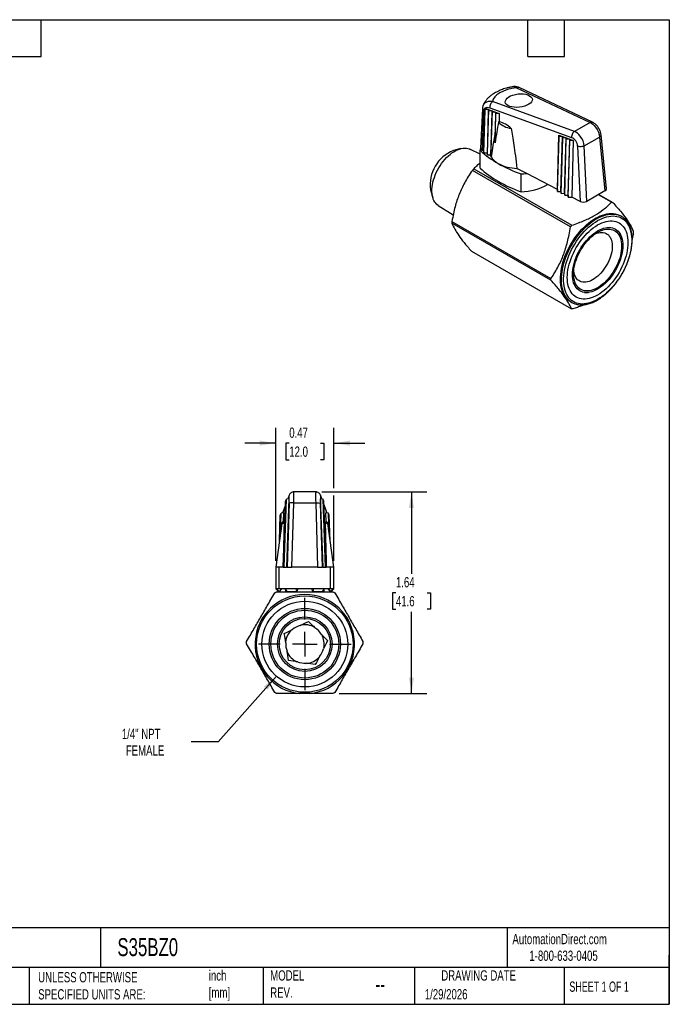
# Model space of a CAD drawing. Header units: inches. Extents: x 0.2 to 10.8, y 0.2 to 8.2.
# Tile 3 of 3: x 5.5 to 10.8, y 0.2 to 8.2. Entities that reach past the tile are written whole.
import ezdxf

# ---------------------------------------------------------------- set-up
doc = ezdxf.new("R2010")
doc.units = ezdxf.units.IN
doc.header["$MEASUREMENT"] = 0
doc.linetypes.add('SLD-Center', pattern=[0.75, 0.6, -0.05, 0.05, -0.05])
doc.linetypes.add('SLD-Solid', pattern=[0])
doc.layers.add('CENTER', color=40, linetype='SLD-Center')
doc.layers.add('DIMENSIONS', color=140, linetype='SLD-Solid', lineweight=25)
doc.layers.add('TEXT', color=140, linetype='SLD-Solid', lineweight=25)
doc.styles.add('SLDTEXTSTYLE0', font='TXT', dxfattribs={"width": 0.7})
doc.styles.add('SLDTEXTSTYLE1', font='TXT', dxfattribs={"width": 0.65})
doc.dimstyles.new('SLDDIMSTYLE1', dxfattribs={"dimtxt": 0.084961, "dimasz": 0.13, "dimexe": 0, "dimexo": 0.0625, "dimgap": 0.02124, "dimtad": 0, "dimtih": 1, "dimtoh": 1, "dimrnd": 1e-09, "dimzin": 12, "dimdsep": 46, "dimtxsty": 'SLDTEXTSTYLE0', "dimsah": 1, "dimcen": 0.09, "dimadec": 0, "dimazin": 3, "dimtfac": 1, "dimtofl": 0, "dimtmove": 0, "dimatfit": 3, "dimfxl": 0, "dimfrac": 2, "dimtolj": 1, "dimtzin": 12, "dimarcsym": 0})
doc.dimstyles.new('SLDDIMSTYLE3', dxfattribs={"dimtxt": 0.084961, "dimasz": 0.13, "dimexe": 0, "dimexo": 0.0625, "dimgap": 0.02124, "dimtad": 0, "dimtih": 1, "dimtoh": 1, "dimrnd": 1e-09, "dimdsep": 46, "dimtxsty": 'SLDTEXTSTYLE0', "dimsah": 1, "dimcen": 0.09, "dimadec": 0, "dimazin": 2, "dimtfac": 1, "dimtmove": 0, "dimatfit": 0, "dimfxl": 0, "dimfrac": 2, "dimtolj": 1, "dimtzin": 12, "dimarcsym": 0})
doc.dimstyles.new('SLDDIMSTYLE4', dxfattribs={"dimtxt": 0.084961, "dimasz": 0.13, "dimexe": 0, "dimexo": 0.0625, "dimgap": 0.02124, "dimtad": 0, "dimtih": 1, "dimtoh": 1, "dimrnd": 1e-09, "dimzin": 12, "dimdsep": 46, "dimtxsty": 'SLDTEXTSTYLE0', "dimsah": 1, "dimcen": 0, "dimadec": 0, "dimazin": 3, "dimtfac": 1, "dimtofl": 0, "dimtmove": 0, "dimatfit": 3, "dimfxl": 0, "dimfrac": 2, "dimtolj": 1, "dimtzin": 12, "dimarcsym": 0})

# ---------------------------------------------------------------- blocks, each defined once
blk = doc.blocks.new('_D_4')
at = {"layer": 'DIMENSIONS'}
for p, q in [((7.5591, 2.9158), (7.0859, 2.3814)), ((7.0859, 2.3814), (6.8671, 2.3814))]:
    blk.add_line(p, q, dxfattribs=at)
blk.add_solid([(7.5591, 2.9158), (7.4579, 2.8318), (7.4879, 2.8052)], dxfattribs=at)
at = {"layer": 'DIMENSIONS', "char_height": 0.08333, "attachment_point": 1, "style": 'SLDTEXTSTYLE0'}
for s, insert in [('1/4" NPT', (6.3042, 2.4888)), ('FEMALE', (6.3365, 2.3538))]:
    blk.add_mtext(s, dxfattribs=dict(at, insert=insert))
blk = doc.blocks.new('_D_5')
at = {"layer": 'DIMENSIONS'}
for p, q in [((7.9294, 4.4134), (8.7812, 4.4134)), ((8.6562, 4.4134), (8.6562, 3.7483)), ((8.53, 3.5943), (8.5015, 3.5943)), ((8.5015, 3.5943), (8.5015, 3.4592)), ((8.7825, 3.5943), (8.811, 3.5943)), ((8.811, 3.5943), (8.811, 3.4592)), ((8.5015, 3.4592), (8.53, 3.4592)), ((8.6562, 2.7751), (8.6562, 3.4402)), ((8.811, 3.4592), (8.7825, 3.4592)), ((8.0688, 2.7751), (8.7812, 2.7751))]:
    blk.add_line(p, q, dxfattribs=at)
for points in [[(8.6562, 4.4134), (8.6362, 4.2834), (8.6762, 4.2834)], [(8.6562, 2.7751), (8.6762, 2.9051), (8.6362, 2.9051)]]:
    blk.add_solid(points, dxfattribs=at)
at = {"layer": 'DIMENSIONS', "char_height": 0.08333, "attachment_point": 1, "style": 'SLDTEXTSTYLE0'}
for s, insert in [('1.64', (8.53, 3.7207)), ('41.6', (8.53, 3.5667))]:
    blk.add_mtext(s, dxfattribs=dict(at, insert=insert))
blk = doc.blocks.new('_D_6')
at = {"layer": 'DIMENSIONS'}
for p, q in [((7.5538, 3.8527), (7.5538, 4.9347)), ((8.0263, 4.4434), (8.0263, 4.9347)), ((7.5538, 4.8097), (7.3038, 4.8097)), ((7.6638, 4.8097), (7.6353, 4.8097)), ((7.6353, 4.8097), (7.6353, 4.6747)), ((7.9163, 4.8097), (7.9448, 4.8097)), ((7.9448, 4.8097), (7.9448, 4.6747)), ((8.0263, 4.8097), (8.2763, 4.8097)), ((7.6353, 4.6747), (7.6638, 4.6747)), ((7.9448, 4.6747), (7.9163, 4.6747)), ((8.0263, 3.8527), (8.0263, 4.3834))]:
    blk.add_line(p, q, dxfattribs=at)
for points in [[(7.5538, 4.8097), (7.4238, 4.8297), (7.4238, 4.7897)], [(8.0263, 4.8097), (8.1563, 4.7897), (8.1563, 4.8297)]]:
    blk.add_solid(points, dxfattribs=at)
at = {"layer": 'DIMENSIONS', "char_height": 0.08333, "attachment_point": 1, "style": 'SLDTEXTSTYLE0'}
for s, insert in [('0.47', (7.6638, 4.9362)), ('12.0', (7.6638, 4.7821))]:
    blk.add_mtext(s, dxfattribs=dict(at, insert=insert))
blk = doc.blocks.new('SW_CENTERMARKSYMBOL_0')
at = {"layer": 'CENTER', "color": 0}
for p, q in [((0, 0.2), (0, 0.3756)), ((0, 0), (0, 0.1)), ((-0.2, 0), (-0.3756, 0)), ((0, 0), (-0.1, 0)), ((0, 0), (0, -0.1)), ((0, 0), (0.1, 0)), ((0.2, 0), (0.3756, 0)), ((0, -0.2), (0, -0.3756))]:
    blk.add_line(p, q, dxfattribs=at)

msp = doc.modelspace()

# ---------------------------------------------------------------- linework, layer by layer
for p, q in [((9.5097, 7.6965), (10.1063, 7.4153)), ((10.1269, 7.4169), (9.5304, 7.698)), ((9.232, 7.5261), (9.2173, 7.2066)), ((9.238, 7.5521), (9.237, 7.5499)), ((9.2422, 7.1838), (9.2519, 7.529)), ((9.2534, 7.5184), (9.252, 7.5316)), ((9.2813, 7.5209), (9.2534, 7.5184)), ((9.2538, 7.531), (9.2813, 7.5209)), ((9.2813, 7.5209), (9.2714, 7.1685)), ((9.2813, 7.5209), (9.3106, 7.5103)), ((9.2827, 7.5077), (9.2813, 7.5209)), ((9.2927, 7.5344), (9.9568, 7.2923)), ((9.9794, 7.3421), (9.3152, 7.5842)), ((9.2436, 7.1683), (9.2534, 7.5184)), ((9.2727, 7.153), (9.2827, 7.5077)), ((9.3106, 7.5103), (9.2827, 7.5077)), ((9.3106, 7.5103), (9.3016, 7.1898)), ((9.3019, 7.1377), (9.312, 7.4971)), ((9.3106, 7.5103), (9.3399, 7.4996)), ((9.312, 7.4971), (9.3106, 7.5103)), ((9.3399, 7.4996), (9.312, 7.4971)), ((9.3347, 7.2504), (9.3413, 7.4864)), ((9.3399, 7.4996), (9.3353, 7.3368)), ((9.3399, 7.4996), (9.3692, 7.4889)), ((9.3413, 7.4864), (9.3399, 7.4996)), ((9.3692, 7.4889), (9.3413, 7.4864)), ((9.3692, 7.4889), (9.3673, 7.4206)), ((10.1063, 7.4153), (9.9794, 7.3421)), ((9.8409, 6.8703), (9.8534, 7.3124)), ((9.8422, 6.8542), (9.8548, 7.2992)), ((9.8534, 7.3124), (9.8826, 7.3018)), ((9.8548, 7.2992), (9.8534, 7.3124)), ((9.8826, 7.3018), (9.8548, 7.2992)), ((9.87, 6.855), (9.8826, 7.3018)), ((9.8714, 6.8389), (9.8841, 7.2886)), ((9.8826, 7.3018), (9.9119, 7.2911)), ((9.8841, 7.2886), (9.8826, 7.3018)), ((9.9119, 7.2911), (9.8841, 7.2886)), ((9.8992, 6.8397), (9.9119, 7.2911)), ((9.9119, 7.2911), (9.9412, 7.2804)), ((9.9134, 7.2779), (9.9119, 7.2911)), ((9.9412, 7.2804), (9.9134, 7.2779)), ((9.9284, 6.8245), (9.9412, 7.2804)), ((9.9412, 7.2804), (9.9705, 7.2697)), ((9.9427, 7.2672), (9.9412, 7.2804)), ((10.0594, 7.2245), (10.1843, 7.2966)), ((10.1843, 7.2966), (10.2278, 6.8592)), ((10.2393, 6.8765), (10.1958, 7.3137)), ((9.0572, 7.2026), (8.9967, 7.1869)), ((9.9005, 6.8237), (9.9134, 7.2779)), ((9.9297, 6.8084), (9.9427, 7.2672)), ((9.9705, 7.2697), (9.9427, 7.2672)), ((9.9705, 7.2697), (9.9575, 6.8092)), ((10.0052, 7.222), (10.0261, 6.7733)), ((10.0803, 6.774), (10.0594, 7.2245)), ((9.2133, 7.1561), (9.1367, 7.1965)), ((9.2133, 7.0441), (9.2133, 7.1888)), ((9.2422, 7.1838), (9.2302, 7.1901)), ((9.2422, 7.1838), (9.2436, 7.1683)), ((9.2436, 7.1683), (9.2714, 7.1685)), ((9.2714, 7.1685), (9.2727, 7.153)), ((9.2727, 7.153), (9.2955, 7.1532)), ((9.3016, 7.1898), (9.2955, 7.1532)), ((9.3018, 7.1391), (9.3019, 7.1377)), ((9.3019, 7.1377), (9.3025, 7.1377)), ((9.5926, 7.0003), (9.5128, 7.0421)), ((9.9467, 6.5664), (9.1511, 7.0257)), ((9.1617, 7.0388), (9.9572, 6.5796)), ((9.5461, 6.852), (9.5461, 6.9967)), ((9.8409, 6.8703), (9.5926, 7.0003)), ((9.3606, 6.9371), (9.376, 6.9283)), ((8.812, 6.8669), (8.8286, 6.8066)), ((9.8409, 6.8703), (9.8422, 6.8542)), ((9.8422, 6.8542), (9.87, 6.855)), ((9.87, 6.855), (9.8714, 6.8389)), ((9.8714, 6.8389), (9.8992, 6.8397)), ((9.8992, 6.8397), (9.9005, 6.8237)), ((9.9005, 6.8237), (9.9284, 6.8245)), ((9.9284, 6.8245), (9.9297, 6.8084)), ((9.9297, 6.8084), (9.9575, 6.8092)), ((10.0261, 6.7733), (9.9575, 6.8092)), ((10.2278, 6.8592), (10.0803, 6.774)), ((10.2807, 6.7663), (10.1738, 6.828)), ((10.1783, 6.8305), (10.2913, 6.7653)), ((8.8736, 6.7409), (8.9951, 6.6644)), ((10.3614, 6.6517), (10.3531, 6.6565)), ((9.7892, 6.1331), (8.9852, 6.5972)), ((8.9853, 6.6112), (9.789, 6.1472)), ((10.3591, 6.4921), (10.3469, 6.5219)), ((9.1428, 6.3695), (9.955, 5.9006)), ((10.0631, 6.0302), (10.095, 6.0345)), ((9.9495, 5.9576), (9.9579, 5.9527)), ((7.8794, 4.4134), (7.7007, 4.4134)), ((7.6156, 3.8027), (7.6343, 4.3379)), ((7.6175, 3.8027), (7.6364, 4.3434)), ((7.6194, 3.8027), (7.6385, 4.349)), ((7.6214, 3.8027), (7.6406, 4.3545)), ((7.6362, 4.3381), (7.6343, 4.3379)), ((7.6383, 4.3436), (7.6364, 4.3434)), ((7.6404, 4.3492), (7.6385, 4.349)), ((7.6613, 4.3566), (7.6406, 4.3545)), ((7.6613, 4.3566), (7.642, 3.8027)), ((7.6624, 4.3215), (7.6465, 3.8027)), ((7.6635, 4.3875), (7.6514, 4.3556)), ((7.6538, 4.3558), (7.661, 4.3749)), ((7.6639, 4.3876), (7.661, 4.3749)), ((7.6857, 3.8027), (7.7017, 4.3236)), ((7.7017, 4.3236), (7.8784, 4.3236)), ((7.8784, 4.3236), (7.8944, 3.8027)), ((7.9162, 4.3875), (7.9191, 4.3749)), ((7.9288, 4.3556), (7.9166, 4.3875)), ((7.9336, 3.8027), (7.9177, 4.3215)), ((7.9381, 3.8027), (7.9188, 4.3566)), ((7.9395, 4.3545), (7.9188, 4.3566)), ((7.9191, 4.3749), (7.9263, 4.3558)), ((7.9587, 3.8027), (7.9395, 4.3545)), ((7.9416, 4.349), (7.9397, 4.3492)), ((7.9607, 3.8027), (7.9416, 4.349)), ((7.9437, 4.3434), (7.9418, 4.3436)), ((7.9626, 3.8027), (7.9437, 4.3434)), ((7.9458, 4.3379), (7.9439, 4.3381)), ((7.9645, 3.8027), (7.9458, 4.3379)), ((7.5914, 4.0697), (7.5973, 4.2411)), ((7.618, 4.2431), (7.5973, 4.2411)), ((7.6132, 4.2496), (7.633, 4.3014)), ((7.6161, 4.2621), (7.6132, 4.2496)), ((7.618, 4.2431), (7.6155, 4.1708)), ((7.6332, 4.3081), (7.6157, 4.2622)), ((7.9644, 4.2622), (7.9469, 4.3081)), ((7.9471, 4.3014), (7.9669, 4.2496)), ((7.9646, 4.1708), (7.9621, 4.2431)), ((7.9828, 4.2411), (7.9621, 4.2431)), ((7.9669, 4.2496), (7.964, 4.2621)), ((7.9888, 4.0697), (7.9828, 4.2411)), ((7.5837, 4.0153), (7.591, 4.2245)), ((7.5863, 4.0334), (7.5931, 4.23)), ((7.5888, 4.0515), (7.5952, 4.2355)), ((7.5929, 4.2247), (7.591, 4.2245)), ((7.595, 4.2302), (7.5931, 4.23)), ((7.5971, 4.2357), (7.5952, 4.2355)), ((7.9849, 4.2355), (7.983, 4.2357)), ((7.9913, 4.0515), (7.9849, 4.2355)), ((7.987, 4.23), (7.9851, 4.2302)), ((7.9938, 4.0334), (7.987, 4.23)), ((7.9891, 4.2245), (7.9872, 4.2247)), ((7.9964, 4.0153), (7.9891, 4.2245)), ((7.6036, 4.157), (7.5538, 3.8027)), ((7.6214, 4.157), (7.6036, 4.157)), ((7.9765, 4.157), (7.9587, 4.157)), ((8.0263, 3.8027), (7.9765, 4.157)), ((7.5538, 3.8027), (7.5538, 3.6255)), ((7.5807, 3.8027), (7.5538, 3.8027)), ((7.5807, 3.6255), (7.5807, 3.8027)), ((7.6156, 3.8027), (7.5807, 3.8027)), ((7.6156, 3.8027), (7.6175, 3.8027)), ((7.6175, 3.8027), (7.6194, 3.8027)), ((7.6194, 3.8027), (7.6214, 3.8027)), ((7.6214, 3.8027), (7.642, 3.8027)), ((7.6465, 3.8027), (7.642, 3.8027)), ((7.6465, 3.8027), (7.6857, 3.8027)), ((7.8944, 3.8027), (7.6857, 3.8027)), ((7.8944, 3.8027), (7.9336, 3.8027)), ((7.9381, 3.8027), (7.9336, 3.8027)), ((7.9381, 3.8027), (7.9587, 3.8027)), ((7.9587, 3.8027), (7.9607, 3.8027)), ((7.9607, 3.8027), (7.9626, 3.8027)), ((7.9626, 3.8027), (7.9645, 3.8027)), ((7.9994, 3.8027), (7.9645, 3.8027)), ((7.9994, 3.6255), (7.9994, 3.8027)), ((8.0263, 3.8027), (7.9994, 3.8027)), ((8.0263, 3.6255), (8.0263, 3.8027)), ((7.5538, 3.6255), (7.5755, 3.6039)), ((7.5807, 3.6255), (7.5538, 3.6255)), ((7.5806, 3.6039), (7.5594, 3.6255)), ((7.5755, 3.6039), (7.5806, 3.6039)), ((7.6017, 3.6255), (7.5806, 3.6039)), ((7.9994, 3.6255), (7.5807, 3.6255)), ((7.6358, 3.6176), (7.6304, 3.6255)), ((7.6305, 3.6255), (7.6451, 3.6039)), ((7.6336, 3.6176), (7.6336, 3.6019)), ((7.6358, 3.6176), (7.6336, 3.6176)), ((7.6451, 3.6039), (7.7256, 3.6039)), ((7.7256, 3.6039), (7.7191, 3.6255)), ((7.7321, 3.6255), (7.7256, 3.6039)), ((7.8546, 3.6039), (7.8481, 3.6255)), ((7.8611, 3.6255), (7.8546, 3.6039)), ((7.8546, 3.6039), (7.935, 3.6039)), ((7.935, 3.6039), (7.9497, 3.6255)), ((7.9465, 3.6176), (7.9443, 3.6176)), ((7.9465, 3.6019), (7.9465, 3.6176)), ((7.9995, 3.6039), (7.9784, 3.6255)), ((7.9784, 3.6255), (7.9995, 3.6039)), ((8.0263, 3.6255), (7.9994, 3.6255)), ((8.0207, 3.6255), (7.9995, 3.6039)), ((7.9995, 3.6039), (8.0046, 3.6039)), ((8.0046, 3.6039), (8.0263, 3.6255))]:
    msp.add_line(p, q)
at = {"flags": 128}
for points in [[(9.3353, 7.3368), (9.3266, 7.2842), (9.3176, 7.2293), (9.3102, 7.1843), (9.3025, 7.1377)], [(8.8736, 6.7409), (8.8725, 6.7416), (8.8626, 6.7491), (8.8536, 6.758), (8.8457, 6.7684), (8.8388, 6.7801), (8.8331, 6.793), (8.8285, 6.807), (8.8251, 6.8222), (8.823, 6.8383), (8.822, 6.8552), (8.8223, 6.873), (8.8239, 6.8913), (8.8267, 6.9101), (8.8306, 6.9293), (8.8358, 6.9488), (8.8421, 6.9684), (8.8495, 6.988), (8.858, 7.0074), (8.8674, 7.0266), (8.8778, 7.0453), (8.8891, 7.0636), (8.9012, 7.0812), (8.9139, 7.098), (8.9273, 7.114), (8.9413, 7.129), (8.9556, 7.1429), (8.9704, 7.1557), (8.9853, 7.1672), (9.0005, 7.1773), (9.0156, 7.1861), (9.0308, 7.1934), (9.0458, 7.1992), (9.0605, 7.2035), (9.0749, 7.2061), (9.0888, 7.2072), (9.1022, 7.2067), (9.115, 7.2046), (9.127, 7.2009), (9.1367, 7.1965)], [(9.3018, 7.1382), (9.2982, 7.1459), (9.2955, 7.1532)], [(9.9495, 5.9576), (9.9414, 5.9626), (9.9291, 5.972), (9.9178, 5.9829), (9.9074, 5.9952), (9.8982, 6.0088), (9.89, 6.0238), (9.883, 6.04), (9.8772, 6.0573), (9.8725, 6.0758), (9.8691, 6.0952), (9.8669, 6.1156), (9.866, 6.1368), (9.8663, 6.1588), (9.8679, 6.1814), (9.8706, 6.2046), (9.8747, 6.2282), (9.8799, 6.2522), (9.8863, 6.2763), (9.8939, 6.3007), (9.9026, 6.325), (9.9124, 6.3493), (9.9232, 6.3734), (9.9351, 6.3972), (9.9478, 6.4206), (9.9615, 6.4436), (9.976, 6.4659), (9.9913, 6.4875), (10.0072, 6.5083), (10.0238, 6.5283), (10.041, 6.5473), (10.0586, 6.5652), (10.0767, 6.582), (10.095, 6.5976), (10.1137, 6.612), (10.1324, 6.625), (10.1513, 6.6366), (10.1702, 6.6467), (10.1889, 6.6554), (10.2076, 6.6626), (10.2259, 6.6682), (10.244, 6.6722), (10.2616, 6.6746), (10.2788, 6.6754), (10.2953, 6.6747), (10.3113, 6.6723), (10.3266, 6.6683), (10.3411, 6.6627), (10.3531, 6.6565)], [(9.9378, 5.967), (9.9374, 5.9672), (9.9261, 5.9781), (9.9158, 5.9904), (9.9065, 6.004), (9.8984, 6.019), (9.8914, 6.0351), (9.8855, 6.0525), (9.8809, 6.0709), (9.8775, 6.0904), (9.8753, 6.1108), (9.8743, 6.132), (9.8746, 6.154), (9.8762, 6.1766), (9.879, 6.1998), (9.883, 6.2234), (9.8883, 6.2473), (9.8947, 6.2715), (9.9022, 6.2959), (9.911, 6.3202), (9.9207, 6.3445), (9.9316, 6.3686), (9.9434, 6.3924), (9.9562, 6.4158), (9.9699, 6.4387), (9.9844, 6.4611), (9.9996, 6.4827), (10.0156, 6.5035), (10.0322, 6.5235), (10.0493, 6.5425), (10.067, 6.5604), (10.085, 6.5772), (10.1034, 6.5928), (10.122, 6.6071), (10.1408, 6.6201), (10.1596, 6.6317), (10.1785, 6.6419), (10.1973, 6.6506), (10.2159, 6.6577), (10.2343, 6.6634), (10.2523, 6.6674), (10.2699, 6.6698), (10.2871, 6.6706), (10.3037, 6.6698), (10.3197, 6.6674), (10.3349, 6.6634), (10.3399, 6.6617)], [(10.168, 5.9775), (10.1495, 5.9676), (10.1311, 5.9591), (10.1128, 5.9521), (10.0948, 5.9467), (10.0771, 5.9428), (10.0599, 5.9405), (10.0431, 5.9398), (10.0268, 5.9407), (10.0112, 5.9432), (9.9963, 5.9473), (9.9822, 5.9529), (9.9689, 5.9601), (9.9565, 5.9688), (9.945, 5.9789), (9.9345, 5.9905), (9.9251, 6.0035), (9.9167, 6.0177), (9.9095, 6.0332), (9.9034, 6.0499), (9.8985, 6.0677), (9.8949, 6.0865), (9.8924, 6.1063), (9.8912, 6.1269), (9.8912, 6.1483), (9.8924, 6.1703), (9.8949, 6.1929), (9.8985, 6.216), (9.9034, 6.2395), (9.9095, 6.2631), (9.9167, 6.287), (9.9251, 6.3109), (9.9345, 6.3347), (9.945, 6.3584), (9.9565, 6.3818), (9.9689, 6.4048), (9.9822, 6.4274), (9.9963, 6.4493), (10.0112, 6.4706), (10.0268, 6.4911), (10.0431, 6.5108), (10.0599, 6.5295), (10.0771, 6.5471), (10.0948, 6.5637), (10.1128, 6.579), (10.1311, 6.5931), (10.1495, 6.6059), (10.168, 6.6173), (10.1865, 6.6272), (10.2049, 6.6357), (10.2232, 6.6427), (10.2412, 6.6482), (10.2589, 6.652), (10.2761, 6.6543), (10.2929, 6.655), (10.3092, 6.6541), (10.3248, 6.6516), (10.3397, 6.6475), (10.3538, 6.6419), (10.3671, 6.6347), (10.3795, 6.626), (10.391, 6.6159), (10.4015, 6.6043), (10.4109, 6.5914), (10.4193, 6.5771), (10.4265, 6.5616), (10.4326, 6.5449), (10.4375, 6.5271), (10.4411, 6.5083), (10.4436, 6.4885), (10.4448, 6.4679), (10.4448, 6.4465), (10.4436, 6.4245), (10.4411, 6.4019), (10.4375, 6.3788), (10.4326, 6.3554), (10.4265, 6.3317), (10.4193, 6.3078), (10.4109, 6.2839), (10.4015, 6.2601), (10.391, 6.2364), (10.3795, 6.213), (10.3671, 6.19), (10.3538, 6.1674), (10.3397, 6.1455), (10.3248, 6.1242), (10.3092, 6.1037), (10.2929, 6.084), (10.2761, 6.0654), (10.2589, 6.0477), (10.2412, 6.0312), (10.2232, 6.0158), (10.2049, 6.0017), (10.1865, 5.9889), (10.168, 5.9775)], [(10.168, 6.0129), (10.1504, 6.0035), (10.1329, 5.9956), (10.1156, 5.9892), (10.0986, 5.9844), (10.0819, 5.9811), (10.0657, 5.9795), (10.0499, 5.9795), (10.0348, 5.9812), (10.0204, 5.9844), (10.0067, 5.9893), (9.9938, 5.9957), (9.9818, 6.0036), (9.9708, 6.0131), (9.9607, 6.0239), (9.9518, 6.0362), (9.9439, 6.0498), (9.9372, 6.0647), (9.9316, 6.0808), (9.9273, 6.098), (9.9241, 6.1161), (9.9223, 6.1352), (9.9216, 6.1552), (9.9223, 6.1758), (9.9241, 6.1971), (9.9273, 6.2189), (9.9316, 6.2411), (9.9372, 6.2636), (9.9439, 6.2862), (9.9518, 6.3089), (9.9607, 6.3316), (9.9708, 6.354), (9.9818, 6.3762), (9.9938, 6.398), (10.0067, 6.4193), (10.0204, 6.4399), (10.0348, 6.4599), (10.0499, 6.4789), (10.0657, 6.4971), (10.0819, 6.5143), (10.0986, 6.5303), (10.1156, 6.5452), (10.1329, 6.5588), (10.1504, 6.571), (10.168, 6.5819), (10.1856, 6.5913), (10.2031, 6.5993), (10.2204, 6.6056), (10.2374, 6.6105), (10.2541, 6.6137), (10.2703, 6.6153), (10.2861, 6.6153), (10.3012, 6.6136), (10.3156, 6.6104), (10.3293, 6.6056), (10.3422, 6.5992), (10.3542, 6.5912), (10.3652, 6.5818), (10.3753, 6.5709), (10.3842, 6.5586), (10.3921, 6.545), (10.3988, 6.5301), (10.4044, 6.514), (10.4087, 6.4969), (10.4119, 6.4787), (10.4137, 6.4596), (10.4144, 6.4396), (10.4137, 6.419), (10.4119, 6.3977), (10.4087, 6.3759), (10.4044, 6.3537), (10.3988, 6.3312), (10.3921, 6.3086), (10.3842, 6.2859), (10.3753, 6.2632), (10.3652, 6.2408), (10.3542, 6.2186), (10.3422, 6.1968), (10.3293, 6.1755), (10.3156, 6.1549), (10.3012, 6.135), (10.2861, 6.1159), (10.2703, 6.0977), (10.2541, 6.0805), (10.2374, 6.0645), (10.2204, 6.0496), (10.2031, 6.036), (10.1856, 6.0238), (10.168, 6.0129)], [(9.9659, 6.2179), (9.9691, 6.2379), (9.9735, 6.2583), (9.979, 6.2789), (9.9858, 6.2997), (9.9936, 6.3204), (10.0026, 6.341), (10.0125, 6.3613), (10.0234, 6.3812), (10.0353, 6.4006), (10.0479, 6.4193), (10.0612, 6.4374), (10.0753, 6.4545), (10.0899, 6.4707), (10.1049, 6.4858), (10.1204, 6.4997), (10.1362, 6.5124), (10.1521, 6.5238), (10.1682, 6.5338), (10.1842, 6.5423), (10.2002, 6.5493), (10.2159, 6.5548), (10.2314, 6.5587), (10.2465, 6.5609), (10.2611, 6.5616), (10.2751, 6.5606), (10.2884, 6.558), (10.301, 6.5537), (10.3128, 6.5479), (10.3237, 6.5406), (10.3336, 6.5317), (10.3426, 6.5215), (10.3504, 6.5098), (10.3571, 6.4968), (10.3627, 6.4826), (10.367, 6.4672), (10.3701, 6.4509), (10.372, 6.4335), (10.3726, 6.4153), (10.372, 6.3964), (10.3701, 6.3769), (10.3669, 6.3569), (10.3625, 6.3365), (10.357, 6.3159), (10.3502, 6.2952), (10.3424, 6.2744), (10.3334, 6.2539), (10.3235, 6.2336), (10.3126, 6.2136), (10.3008, 6.1942), (10.2881, 6.1755), (10.2748, 6.1575), (10.2607, 6.1403), (10.2461, 6.1241), (10.2311, 6.109), (10.2156, 6.0951), (10.1998, 6.0824), (10.1839, 6.071), (10.1678, 6.061), (10.1518, 6.0525), (10.1358, 6.0455), (10.1201, 6.04), (10.1046, 6.0362), (10.0895, 6.0339), (10.0749, 6.0333), (10.0609, 6.0342), (10.0476, 6.0369), (10.035, 6.0411), (10.0232, 6.0469), (10.0123, 6.0542), (10.0024, 6.0631), (9.9934, 6.0734), (9.9856, 6.085), (9.9789, 6.098), (9.9733, 6.1122), (9.969, 6.1276), (9.9659, 6.144), (9.964, 6.1613), (9.9634, 6.1795), (9.964, 6.1984), (9.9659, 6.2179)], [(9.9756, 6.2217), (9.9786, 6.2413), (9.983, 6.2612), (9.9885, 6.2813), (9.9952, 6.3016), (10.003, 6.3218), (10.0118, 6.3419), (10.0217, 6.3617), (10.0326, 6.381), (10.0443, 6.3998), (10.0568, 6.418), (10.07, 6.4354), (10.0839, 6.4519), (10.0983, 6.4673), (10.1132, 6.4817), (10.1284, 6.4949), (10.1439, 6.5068), (10.1595, 6.5173), (10.1752, 6.5265), (10.1909, 6.5341), (10.2064, 6.5402), (10.2216, 6.5447), (10.2365, 6.5476), (10.251, 6.5489), (10.2649, 6.5486), (10.2782, 6.5466), (10.2908, 6.543), (10.3026, 6.5379), (10.3135, 6.5311), (10.3234, 6.5229), (10.3324, 6.5132), (10.3403, 6.5021), (10.347, 6.4896), (10.3526, 6.4759), (10.3571, 6.4611), (10.3602, 6.4452), (10.3622, 6.4283), (10.3629, 6.4106), (10.3623, 6.3922), (10.3604, 6.3731), (10.3574, 6.3536), (10.353, 6.3336), (10.3475, 6.3135), (10.3408, 6.2932), (10.333, 6.273), (10.3242, 6.2529), (10.3143, 6.2332), (10.3034, 6.2138), (10.2917, 6.195), (10.2792, 6.1768), (10.266, 6.1594), (10.2521, 6.143), (10.2377, 6.1275), (10.2228, 6.1131), (10.2076, 6.0999), (10.1921, 6.088), (10.1765, 6.0775), (10.1608, 6.0684), (10.1451, 6.0607), (10.1296, 6.0546), (10.1144, 6.0501), (10.0995, 6.0472), (10.085, 6.0459), (10.0711, 6.0462), (10.0578, 6.0482), (10.0452, 6.0518), (10.0335, 6.057), (10.0225, 6.0637), (10.0126, 6.0719), (10.0036, 6.0816), (9.9957, 6.0928), (9.989, 6.1052), (9.9834, 6.1189), (9.9789, 6.1337), (9.9758, 6.1496), (9.9738, 6.1665), (9.9731, 6.1842), (9.9737, 6.2027), (9.9756, 6.2217)], [(10.148, 6.5097), (10.1617, 6.5151), (10.1753, 6.519), (10.1886, 6.5212), (10.2014, 6.5219), (10.2137, 6.5209), (10.2252, 6.5183), (10.236, 6.5141), (10.246, 6.5084), (10.255, 6.5011), (10.263, 6.4923), (10.2699, 6.4822), (10.2758, 6.4707), (10.2804, 6.4581), (10.2838, 6.4443), (10.286, 6.4295), (10.287, 6.4138), (10.2866, 6.3973), (10.285, 6.3803), (10.2822, 6.3627), (10.2781, 6.3448), (10.2729, 6.3267), (10.2665, 6.3085), (10.259, 6.2904), (10.2504, 6.2725), (10.2409, 6.2551), (10.2305, 6.2381), (10.2193, 6.2218), (10.2074, 6.2063), (10.1948, 6.1916), (10.1818, 6.1781), (10.1683, 6.1656), (10.1545, 6.1544), (10.1405, 6.1445), (10.1264, 6.136), (10.1124, 6.129), (10.0984, 6.1236), (10.0848, 6.1197), (10.0715, 6.1174), (10.0587, 6.1167), (10.0465, 6.1177), (10.0349, 6.1203), (10.0241, 6.1245), (10.0141, 6.1302), (10.0051, 6.1375), (9.9971, 6.1463), (9.9902, 6.1564), (9.9844, 6.1679), (9.9797, 6.1806), (9.9763, 6.1943), (9.9742, 6.2086)], [(7.6214, 4.157), (7.6207, 4.1627), (7.6199, 4.167), (7.6191, 4.1698), (7.6182, 4.1711), (7.618, 4.1712)], [(7.9587, 4.157), (7.9594, 4.1627), (7.9602, 4.167), (7.961, 4.1698), (7.9619, 4.1711), (7.9621, 4.1712)]]:
    msp.add_lwpolyline(points, dxfattribs=at)
for radius in [0.3917, 0.3484, 0.2894, 0.2756, 0.2219, 0.2083]:
    msp.add_circle((7.7901, 3.1767), radius)
for centre, radius, start, end in [((9.4954, 7.5547), 0.191, 226.06557, 260.74087), ((9.3302, 7.2397), 0.1847, 43.25581, 78.49192), ((9.322, 7.1777), 0.1093, 163.68563, 174.15253), ((9.1056, 6.9107), 0.2968, 111.52162, 188.48375), ((9.7666, 7.7957), 0.8212, 227.64459, 240.37989), ((9.4271, 7.2098), 0.1442, 209.97832, 242.59856), ((9.7666, 7.651), 0.8212, 227.64459, 240.37989), ((9.5186, 7.3758), 0.3337, 241.76091, 269.00117), ((9.9321, 8.0825), 1.1524, 240.27148, 250.42767), ((9.5282, 7.5318), 0.5354, 271.91837, 276.91434), ((9.9321, 7.9378), 1.1524, 240.27148, 250.42767), ((9.4827, 7.1133), 0.2136, 240.02188, 244.06347), ((9.5416, 7.2868), 0.4348, 270.59046, 300.40155), ((10.2937, 6.5344), 0.1355, 49.51264, 70.04899), ((10.0256, 6.0701), 0.1355, 229.56866, 249.93675), ((7.7901, 3.1767), 0.4035, 275.66158, 264.33842), ((7.7901, 3.1767), 0.1575, 131.81328, 173.58409), ((7.7901, 3.1767), 0.1555, 103.77264, 130.12644), ((7.7901, 3.1767), 0.1575, 59.7824, 101.49931), ((7.7901, 3.1767), 0.1555, 31.77264, 58.12644), ((7.7901, 3.1767), 0.1575, 347.75983, 29.41047), ((7.7901, 3.1767), 0.1555, 175.77264, 202.12644), ((7.7901, 3.1767), 0.1555, 319.77264, 346.12644), ((7.7901, 3.1767), 0.1575, 203.85188, 245.66454), ((7.7901, 3.1767), 0.1575, 275.74627, 317.31782), ((7.7901, 3.1767), 0.1555, 247.77264, 274.12644)]:
    msp.add_arc(centre, radius, start, end)
for centre, major_axis, ratio, start_param, end_param in [((9.5173, 7.5968), (0.202, 0.0217), 0.491858, 1.55561, 3.051304), ((9.9615, 7.2405), (-0.0302, 0.0508), 0.625621, 4.006187, 5.629343), ((10.1998, 6.8753), (0.0395, -0.0001), 0.575739, 5.502448, 6.342091), ((10.0524, 6.7902), (0.0394, -0.0001), 0.578827, 3.980509, 5.499809), ((7.6594, 4.3164), (0.0021, 0.0591), 0.048645, 4.80136, 6.424516), ((7.9207, 4.3164), (-0.0021, 0.0591), 0.048645, 6.141854, 7.76501)]:
    msp.add_ellipse(centre, major_axis=major_axis, ratio=ratio, start_param=start_param, end_param=end_param)
msp.add_ellipse((9.5277, 7.5925), major_axis=(0.1101, 0.0118), ratio=0.491858)
for points, knots in [([(9.4848, 7.706), (9.4831, 7.7058), (9.4721, 7.7044), (9.4526, 7.7003), (9.4274, 7.6942), (9.4049, 7.6874), (9.385, 7.6802), (9.3654, 7.6721), (9.347, 7.6631), (9.3302, 7.6537), (9.3168, 7.6451), (9.3065, 7.6378), (9.2984, 7.6314), (9.291, 7.6253), (9.2829, 7.6179), (9.2737, 7.6086), (9.266, 7.5996), (9.2599, 7.5917), (9.2558, 7.586), (9.2516, 7.5797), (9.247, 7.572), (9.242, 7.5626), (9.2392, 7.5556), (9.2377, 7.5522)], [0, 0, 0, 0, 0.015311, 0.099125, 0.17699, 0.248814, 0.314504, 0.373979, 0.451374, 0.514416, 0.566999, 0.6133, 0.64576, 0.675081, 0.712453, 0.761272, 0.815106, 0.843459, 0.86745, 0.888616, 0.918348, 0.959279, 1, 1, 1, 1]), ([(9.5302, 7.6981), (9.5264, 7.6997), (9.5187, 7.703), (9.507, 7.7057), (9.4955, 7.7071), (9.4884, 7.7064), (9.4848, 7.7061)], [0, 0, 0, 0, 0.240345, 0.487001, 0.740063, 1, 1, 1, 1]), ([(9.4848, 7.7059), (9.4852, 7.706), (9.4879, 7.7069), (9.4936, 7.7057), (9.5016, 7.7026), (9.507, 7.6985), (9.5097, 7.6965)], [0, 0, 0, 0, 0.055614, 0.377957, 0.693166, 1, 1, 1, 1]), ([(9.5303, 7.6978), (9.5273, 7.6988), (9.521, 7.7011), (9.5136, 7.698), (9.5097, 7.6965)], [0, 0, 0, 0, 0.476392, 1, 1, 1, 1]), ([(9.2322, 7.5261), (9.2322, 7.5258), (9.2318, 7.5235), (9.2337, 7.5193), (9.2378, 7.5138), (9.2426, 7.5108), (9.2449, 7.5093)], [0, 0, 0, 0, 0.055883, 0.370544, 0.685271, 1, 1, 1, 1]), ([(9.2369, 7.5505), (9.2356, 7.5466), (9.233, 7.5388), (9.2324, 7.5303), (9.232, 7.5261)], [0, 0, 0, 0, 0.508327, 1, 1, 1, 1]), ([(9.3152, 7.5842), (9.3103, 7.5849), (9.3004, 7.5864), (9.2862, 7.5861), (9.2725, 7.5836), (9.26, 7.5784), (9.2493, 7.5704), (9.2417, 7.5616), (9.239, 7.5546), (9.238, 7.5521)], [0, 0, 0, 0, 0.142734, 0.289363, 0.439311, 0.592913, 0.74988, 0.909606, 1, 1, 1, 1]), ([(9.2538, 7.5309), (9.2584, 7.5353), (9.2645, 7.5376), (9.2779, 7.5385), (9.2853, 7.5371), (9.2927, 7.5344)], [0, 0, 0, 0, 0.5, 0.5, 1, 1, 1, 1]), ([(9.3152, 7.5842), (9.3085, 7.5799), (9.3021, 7.5721), (9.2938, 7.5537), (9.2919, 7.5433), (9.2927, 7.5344)], [0, 0, 0, 0, 0.5, 0.5, 1, 1, 1, 1]), ([(9.3671, 7.4206), (9.366, 7.4204), (9.3651, 7.42), (9.3635, 7.4189), (9.3629, 7.4181), (9.3629, 7.4172)], [0, 0, 0, 0, 0.5, 0.5, 1, 1, 1, 1]), ([(9.4647, 7.3662), (9.4721, 7.3291), (9.4796, 7.2845), (9.4954, 7.1778), (9.5037, 7.1157), (9.5128, 7.0421)], [0, 0, 0, 0, 0.5, 0.5, 1, 1, 1, 1]), ([(10.1063, 7.4153), (10.1101, 7.4169), (10.1175, 7.4199), (10.1237, 7.4177), (10.1267, 7.4167)], [0, 0, 0, 0, 0.527887, 1, 1, 1, 1]), ([(10.1063, 7.4153), (10.1218, 7.4084), (10.16, 7.3757), (10.182, 7.3222), (10.1843, 7.2966)], [-0.535338, -0.535338, -0.535338, -0.535338, 0.1603, 1.087818, 1.087818, 1.087818, 1.087818]), ([(10.1957, 7.3136), (10.1951, 7.318), (10.194, 7.3261), (10.1904, 7.3389), (10.1864, 7.3497), (10.1824, 7.3583), (10.1793, 7.3642), (10.1764, 7.3692), (10.1731, 7.3746), (10.1687, 7.381), (10.1631, 7.3881), (10.1561, 7.3958), (10.1479, 7.4033), (10.138, 7.411), (10.1307, 7.4149), (10.1268, 7.4169)], [0, 0, 0, 0, 0.108709, 0.199339, 0.30272, 0.368478, 0.409066, 0.453032, 0.496172, 0.550391, 0.626517, 0.698784, 0.784729, 0.884955, 1, 1, 1, 1]), ([(9.9794, 7.3421), (9.9736, 7.3384), (9.9607, 7.3238), (9.9559, 7.3025), (9.9568, 7.2923)], [0, 0, 0, 0, 0.428571, 1, 1, 1, 1]), ([(10.0594, 7.2245), (10.0579, 7.2505), (10.0361, 7.3041), (9.9959, 7.3358), (9.9794, 7.3421)], [-1.087818, -1.087818, -1.087818, -1.087818, -0.1603, 0.535338, 0.535338, 0.535338, 0.535338]), ([(10.1843, 7.2966), (10.1873, 7.2989), (10.1934, 7.3036), (10.1966, 7.3099), (10.1955, 7.313), (10.1953, 7.3135)], [0, 0, 0, 0, 0.455128, 0.910256, 1, 1, 1, 1]), ([(9.2175, 7.2065), (9.2174, 7.2062), (9.2171, 7.2032), (9.2199, 7.1978), (9.2252, 7.1928), (9.2293, 7.1906), (9.2302, 7.1901)], [0, 0, 0, 0, 0.0615727, 0.4739732, 0.8846118, 1, 1, 1, 1]), ([(10.0594, 7.2245), (10.0523, 7.2207), (10.0425, 7.2182), (10.0226, 7.2173), (10.0126, 7.2188), (10.0052, 7.222)], [0, 0, 0, 0, 0.5, 0.5, 1, 1, 1, 1]), ([(9.2133, 7.0857), (9.2057, 7.0794), (9.1874, 7.0642), (9.1712, 7.0482), (9.1617, 7.0388)], [0, 0, 0, 0, 0.41197, 1, 1, 1, 1]), ([(9.1511, 7.0257), (9.1266, 6.9907), (9.1064, 6.9581), (9.0714, 6.8942), (9.0566, 6.8628), (9.0309, 6.7982), (9.0198, 6.765), (9.0006, 6.6932), (8.9924, 6.6548), (8.9853, 6.6112)], [0, 0, 0, 0, 0.25, 0.25, 0.5, 0.5, 0.75, 0.75, 1, 1, 1, 1]), ([(9.9572, 6.5796), (9.9962, 6.5924), (10.0296, 6.6051), (10.0902, 6.6312), (10.1172, 6.6448), (10.1677, 6.6739), (10.1911, 6.6895), (10.2365, 6.7245), (10.2584, 6.7438), (10.2807, 6.7663)], [0, 0, 0, 0, 0.25, 0.25, 0.5, 0.5, 0.75, 0.75, 1, 1, 1, 1]), ([(10.2913, 6.7653), (10.3158, 6.738), (10.336, 6.7145), (10.371, 6.6717), (10.3857, 6.6525), (10.4115, 6.6163), (10.4225, 6.5994), (10.4418, 6.566), (10.45, 6.5497), (10.457, 6.5329)], [0, 0, 0, 0, 0.25, 0.25, 0.5, 0.5, 0.75, 0.75, 1, 1, 1, 1]), ([(8.9852, 6.5972), (8.9917, 6.5802), (8.9994, 6.5638), (9.0175, 6.5308), (9.028, 6.5142), (9.0525, 6.4788), (9.0666, 6.4601), (9.1, 6.4186), (9.1193, 6.3959), (9.1428, 6.3695)], [0, 0, 0, 0, 0.25, 0.25, 0.5, 0.5, 0.75, 0.75, 1, 1, 1, 1]), ([(9.789, 6.1472), (9.8122, 6.1815), (9.8314, 6.2137), (9.8647, 6.2773), (9.8787, 6.3087), (9.9033, 6.374), (9.9139, 6.4078), (9.9322, 6.4814), (9.9401, 6.521), (9.9467, 6.5664)], [0, 0, 0, 0, 0.25, 0.25, 0.5, 0.5, 0.75, 0.75, 1, 1, 1, 1]), ([(9.9805, 5.9424), (9.9825, 5.9416), (9.9892, 5.939), (10.0013, 5.9361), (10.0166, 5.9336), (10.0326, 5.9326), (10.0491, 5.933), (10.066, 5.935), (10.0833, 5.9383), (10.1009, 5.9431), (10.1187, 5.9493), (10.1367, 5.957), (10.1548, 5.9659), (10.1729, 5.9762), (10.1909, 5.9878), (10.2087, 6.0006), (10.2264, 6.0146), (10.2438, 6.0297), (10.2608, 6.0459), (10.2775, 6.063), (10.2937, 6.0811), (10.3094, 6.1), (10.3244, 6.1197), (10.3389, 6.1402), (10.3527, 6.1612), (10.3657, 6.1828), (10.3779, 6.2048), (10.3892, 6.2272), (10.3997, 6.25), (10.4093, 6.2729), (10.4179, 6.2959), (10.4255, 6.319), (10.432, 6.342), (10.4375, 6.3648), (10.4419, 6.3874), (10.4453, 6.4097), (10.4475, 6.4316), (10.4485, 6.4531), (10.4485, 6.4739), (10.4472, 6.4941), (10.4449, 6.5136), (10.4414, 6.5322), (10.4367, 6.55), (10.431, 6.5668), (10.4241, 6.5825), (10.4162, 6.5972), (10.4072, 6.6107), (10.3972, 6.6228), (10.389, 6.6314), (10.3839, 6.6355), (10.3827, 6.6365)], [0, 0, 0, 0, 0.008969, 0.029866, 0.050829, 0.071879, 0.093027, 0.114271, 0.135599, 0.156996, 0.178443, 0.199923, 0.221424, 0.242933, 0.264443, 0.285948, 0.307445, 0.328933, 0.350412, 0.371882, 0.393345, 0.4148, 0.436249, 0.457694, 0.479136, 0.500576, 0.522016, 0.543456, 0.564899, 0.586346, 0.607798, 0.629256, 0.650723, 0.672198, 0.693684, 0.715182, 0.736691, 0.758212, 0.779743, 0.801282, 0.822825, 0.844361, 0.86588, 0.887368, 0.908806, 0.930176, 0.951459, 0.972642, 0.99372, 1, 1, 1, 1]), ([(10.4572, 6.5187), (10.4549, 6.5023), (10.4523, 6.4841), (10.4487, 6.4661), (10.4483, 6.4643)], [0, 0, 0, 0, 0.898614, 1, 1, 1, 1]), ([(9.955, 5.9006), (9.9481, 5.9174), (9.94, 5.9337), (9.921, 5.9669), (9.91, 5.9837), (9.8843, 6.0198), (9.8696, 6.039), (9.8344, 6.0818), (9.8141, 6.1054), (9.7892, 6.1331)], [0, 0, 0, 0, 0.25, 0.25, 0.5, 0.5, 0.75, 0.75, 1, 1, 1, 1]), ([(10.0613, 5.9347), (10.0544, 5.9317), (10.036, 5.9239), (10.004, 5.9123), (9.9786, 5.9039), (9.9656, 5.8996)], [0, 0, 0, 0, 0.226909, 0.604742, 1, 1, 1, 1]), ([(7.7007, 4.4134), (7.6967, 4.413), (7.6886, 4.4123), (7.6775, 4.4066), (7.6688, 4.3983), (7.6653, 4.391), (7.6635, 4.3873)], [0, 0, 0, 0, 0.247592, 0.495432, 0.746717, 1, 1, 1, 1]), ([(7.7017, 4.3236), (7.7018, 4.3303), (7.7021, 4.3436), (7.7022, 4.3622), (7.7022, 4.3787), (7.7021, 4.3922), (7.7019, 4.4028), (7.7015, 4.4099), (7.7011, 4.4135), (7.7008, 4.413), (7.7007, 4.4129)], [0, 0, 0, 0, 0.138587, 0.275949, 0.412092, 0.547024, 0.672429, 0.80542, 0.945996, 1, 1, 1, 1]), ([(7.8794, 4.4129), (7.8793, 4.413), (7.879, 4.4135), (7.8786, 4.4099), (7.8782, 4.4028), (7.878, 4.394), (7.8779, 4.3856), (7.8779, 4.376), (7.8779, 4.3622), (7.878, 4.3436), (7.8783, 4.3303), (7.8784, 4.3236)], [0, 0, 0, 0, 0.053994, 0.194547, 0.327516, 0.452899, 0.520287, 0.587977, 0.724098, 0.861436, 1, 1, 1, 1]), ([(7.9166, 4.3873), (7.9149, 4.3909), (7.9116, 4.3979), (7.9028, 4.4065), (7.8917, 4.4123), (7.8835, 4.413), (7.8794, 4.4134)], [0, 0, 0, 0, 0.254819, 0.502847, 0.750284, 1, 1, 1, 1]), ([(7.7017, 4.3236), (7.6918, 4.3239), (7.6818, 4.3238), (7.6674, 4.3231), (7.6629, 4.3224), (7.6624, 4.3215)], [0, 0, 0, 0, 0.5, 0.5, 1, 1, 1, 1]), ([(7.8784, 4.3236), (7.8869, 4.3238), (7.9069, 4.3239), (7.9171, 4.3225), (7.9177, 4.3215)], [0, 0, 0, 0, 0.428571, 1, 1, 1, 1]), ([(7.6157, 4.262), (7.6151, 4.2603), (7.6139, 4.2566), (7.6126, 4.2502), (7.6119, 4.2458), (7.6116, 4.2425), (7.6116, 4.2425)], [0, 0, 0, 0, 0.269605, 0.582786, 0.99238, 1, 1, 1, 1]), ([(7.6118, 4.2425), (7.612, 4.2441), (7.6125, 4.2474), (7.613, 4.2488), (7.6132, 4.2496)], [0, 0, 0, 0, 0.482441, 1, 1, 1, 1]), ([(7.9684, 4.2425), (7.968, 4.2461), (7.967, 4.2537), (7.9653, 4.2591), (7.9644, 4.262)], [0, 0, 0, 0, 0.465293, 1, 1, 1, 1]), ([(7.9669, 4.2496), (7.9672, 4.2486), (7.9676, 4.2473), (7.9681, 4.2437), (7.9683, 4.2425)], [0, 0, 0, 0, 0.681492, 1, 1, 1, 1]), ([(7.618, 4.1712), (7.6177, 4.1712), (7.6159, 4.1711), (7.6126, 4.1704), (7.6085, 4.168), (7.6055, 4.1645), (7.6039, 4.1606), (7.6037, 4.1581), (7.6036, 4.157)], [0, 0, 0, 0, 0.035048, 0.261544, 0.479388, 0.68245, 0.871124, 1, 1, 1, 1]), ([(7.9765, 4.157), (7.9765, 4.1572), (7.9764, 4.1589), (7.9757, 4.1621), (7.9735, 4.166), (7.9701, 4.169), (7.9662, 4.1708), (7.9634, 4.1711), (7.9621, 4.1712)], [0, 0, 0, 0, 0.029036, 0.21003, 0.399618, 0.602191, 0.818615, 1, 1, 1, 1]), ([(7.6214, 4.157), (7.6206, 4.1176), (7.6195, 4.0694), (7.6166, 3.9528), (7.6149, 3.8843), (7.6128, 3.8027)], [0, 0, 0, 0, 0.5, 0.5, 1, 1, 1, 1]), ([(7.9673, 3.8027), (7.9652, 3.8843), (7.9635, 3.9528), (7.9606, 4.0694), (7.9595, 4.1176), (7.9587, 4.157)], [0, 0, 0, 0, 0.5, 0.5, 1, 1, 1, 1]), ([(7.5613, 3.6019), (7.6046, 3.6019), (7.6438, 3.6019), (7.7187, 3.6019), (7.7543, 3.6019), (7.8258, 3.6019), (7.8614, 3.6019), (7.9363, 3.6019), (7.9755, 3.6019), (8.0188, 3.6019)], [0, 0, 0, 0, 0.25, 0.25, 0.5, 0.5, 0.75, 0.75, 1, 1, 1, 1]), ([(7.3177, 3.1971), (7.3391, 3.2341), (7.3584, 3.2677), (7.3956, 3.332), (7.4133, 3.3628), (7.449, 3.4245), (7.4668, 3.4554), (7.5045, 3.5208), (7.5244, 3.5551), (7.5464, 3.5933)], [0, 0, 0, 0, 0.25, 0.25, 0.5, 0.5, 0.75, 0.75, 1, 1, 1, 1]), ([(8.0337, 3.5933), (8.0557, 3.5551), (8.0756, 3.5208), (8.1133, 3.4554), (8.1311, 3.4245), (8.1668, 3.3628), (8.1845, 3.332), (8.2217, 3.2677), (8.241, 3.2341), (8.2624, 3.1971)], [0, 0, 0, 0, 0.25, 0.25, 0.5, 0.5, 0.75, 0.75, 1, 1, 1, 1]), ([(7.5464, 2.7837), (7.5249, 2.821), (7.5055, 2.8545), (7.4684, 2.9188), (7.4508, 2.9494), (7.4153, 3.0109), (7.3974, 3.0418), (7.3597, 3.107), (7.3399, 3.1414), (7.3177, 3.1799)], [0, 0, 0, 0, 0.25, 0.25, 0.5, 0.5, 0.75, 0.75, 1, 1, 1, 1]), ([(8.2624, 3.1799), (8.2402, 3.1414), (8.2204, 3.107), (8.1827, 3.0418), (8.1649, 3.0109), (8.1293, 2.9494), (8.1117, 2.9188), (8.0746, 2.8545), (8.0552, 2.821), (8.0337, 2.7837)], [0, 0, 0, 0, 0.25, 0.25, 0.5, 0.5, 0.75, 0.75, 1, 1, 1, 1]), ([(7.7502, 2.7751), (7.7193, 2.7751), (7.6889, 2.7751), (7.6267, 2.7751), (7.5949, 2.7751), (7.5613, 2.7751)], [0, 0, 0, 0, 0.5, 0.5, 1, 1, 1, 1]), ([(7.8299, 2.7751), (7.8299, 2.7751), (7.8296, 2.7751), (7.829, 2.7751), (7.8286, 2.7751), (7.8275, 2.7751), (7.8267, 2.7751), (7.8242, 2.7751), (7.8225, 2.7751), (7.8175, 2.7751), (7.8141, 2.7751), (7.8038, 2.7751), (7.7969, 2.7751), (7.7832, 2.7751), (7.7763, 2.7751), (7.766, 2.7751), (7.7626, 2.7751), (7.7575, 2.7751), (7.7558, 2.7751), (7.7534, 2.7751), (7.7526, 2.7751), (7.7515, 2.7751), (7.7511, 2.7751), (7.7505, 2.7751), (7.7502, 2.7751), (7.7502, 2.7751)], [0, 0, 0, 0, 0.015625, 0.015625, 0.03125, 0.03125, 0.0625, 0.0625, 0.125, 0.125, 0.25, 0.25, 0.5, 0.5, 0.75, 0.75, 0.875, 0.875, 0.9375, 0.9375, 0.96875, 0.96875, 0.984375, 0.984375, 1, 1, 1, 1]), ([(8.0188, 2.7751), (7.9852, 2.7751), (7.9534, 2.7751), (7.8912, 2.7751), (7.8608, 2.7751), (7.8299, 2.7751)], [0, 0, 0, 0, 0.5, 0.5, 1, 1, 1, 1])]:
    msp.add_open_spline(points, degree=3, knots=knots)
for points in [[(9.2449, 7.5093), (9.2453, 7.5173), (9.2479, 7.5242), (9.252, 7.529)], [(9.252, 7.5316), (9.252, 7.5308), (9.252, 7.5299), (9.2519, 7.529)], [(9.2538, 7.531), (9.2532, 7.5312), (9.2526, 7.5314), (9.252, 7.5316)], [(9.2302, 7.1901), (9.2351, 7.2965), (9.24, 7.4029), (9.2449, 7.5093)], [(9.3629, 7.4172), (9.3541, 7.3657), (9.3448, 7.3104), (9.3347, 7.2504)], [(9.3347, 7.2504), (9.335, 7.2851), (9.3352, 7.3135), (9.3353, 7.3368)], [(9.3018, 7.1391), (9.3018, 7.1598), (9.3017, 7.1766), (9.3016, 7.1898)], [(9.1617, 7.0388), (9.1581, 7.0345), (9.1546, 7.0301), (9.1511, 7.0257)], [(10.2807, 6.7663), (10.2843, 6.7661), (10.2878, 6.7657), (10.2913, 6.7653)], [(8.9853, 6.6112), (8.9852, 6.6065), (8.9852, 6.6018), (8.9852, 6.5972)], [(9.9467, 6.5664), (9.9502, 6.5708), (9.9537, 6.5752), (9.9572, 6.5796)], [(10.457, 6.5329), (10.4572, 6.5282), (10.4572, 6.5234), (10.4572, 6.5187)], [(9.7892, 6.1331), (9.7891, 6.1377), (9.789, 6.1424), (9.789, 6.1472)], [(9.9656, 5.8996), (9.9621, 5.8998), (9.9585, 5.9002), (9.955, 5.9006)], [(7.5464, 3.5933), (7.5513, 3.5962), (7.5563, 3.5991), (7.5613, 3.6019)], [(8.0188, 3.6019), (8.0238, 3.5991), (8.0288, 3.5962), (8.0337, 3.5933)], [(7.753, 3.3277), (7.7738, 3.3383), (7.7949, 3.349), (7.8195, 3.3615)], [(7.8195, 3.3615), (7.839, 3.342), (7.8557, 3.3253), (7.8722, 3.3088)], [(7.6234, 3.2618), (7.6479, 3.2743), (7.669, 3.285), (7.6898, 3.2956)], [(7.635, 3.1882), (7.6313, 3.2112), (7.6277, 3.2346), (7.6234, 3.2618)], [(7.9223, 3.2586), (7.9387, 3.2421), (7.9555, 3.2253), (7.9749, 3.2058)], [(7.9749, 3.2058), (7.9624, 3.1813), (7.9516, 3.1602), (7.941, 3.1394)], [(7.3177, 3.1799), (7.3176, 3.1856), (7.3176, 3.1914), (7.3177, 3.1971)], [(8.2624, 3.1971), (8.2625, 3.1914), (8.2625, 3.1856), (8.2624, 3.1799)], [(7.6576, 3.0445), (7.6533, 3.0717), (7.6496, 3.0951), (7.646, 3.1181)], [(7.7312, 3.0327), (7.7082, 3.0364), (7.6848, 3.0401), (7.6576, 3.0445)], [(7.9088, 3.0763), (7.8982, 3.0555), (7.8874, 3.0344), (7.8749, 3.0099)], [(7.8749, 3.0099), (7.8477, 3.0142), (7.8243, 3.0179), (7.8012, 3.0216)], [(7.5613, 2.7751), (7.5563, 2.7779), (7.5513, 2.7808), (7.5464, 2.7837)], [(8.0337, 2.7837), (8.0288, 2.7808), (8.0238, 2.7779), (8.0188, 2.7751)]]:
    msp.add_open_spline(points, degree=3)
at = {"layer": 'TEXT'}
for p, q in [((0.25, 8.25), (10.75, 8.25)), ((5.65, 7.95), (5.65, 8.25)), ((9.6, 7.95), (9.6, 8.25)), ((9.9, 7.95), (9.9, 8.25)), ((10.75, 8.25), (10.75, 0.25)), ((5.35, 7.95), (5.65, 7.95)), ((9.6, 7.95), (9.9, 7.95)), ((10.75, 0.8711), (0.25, 0.8711)), ((6.1322, 0.8711), (6.1322, 0.55)), ((9.4321, 0.8711), (9.4321, 0.55)), ((10.75, 0.25), (10.75, 0.65)), ((10.75, 0.55), (0.25, 0.55)), ((5.5511, 0.55), (5.5511, 0.25)), ((7.4528, 0.55), (7.4528, 0.25)), ((8.6797, 0.55), (8.6797, 0.25)), ((9.8956, 0.55), (9.8956, 0.25)), ((0.25, 0.25), (10.75, 0.25))]:
    msp.add_line(p, q, dxfattribs=at)

# ---------------------------------------------------------------- block references
at = {"layer": 'CENTER'}
msp.add_blockref('SW_CENTERMARKSYMBOL_0', (7.7901, 3.1767), dxfattribs=at)

# ---------------------------------------------------------------- texts
at = {"layer": 'TEXT'}
for s, insert, char_height, attachment_point, style in [('AutomationDirect.com', (9.4762, 0.8219), 0.083333, 1, 'SLDTEXTSTYLE0'), ('S35BZ0', (6.268, 0.7875), 0.14583, 1, 'SLDTEXTSTYLE0'), ('1-800-633-0405', (9.6138, 0.6865), 0.083333, 1, 'SLDTEXTSTYLE0'), ('UNLESS OTHERWISE ^JSPECIFIED UNITS ARE:', (5.6248, 0.5117), 0.083333, 1, 'SLDTEXTSTYLE0'), ('inch^J[mm]', (7.0104, 0.5261), 0.08333, 1, 'SLDTEXTSTYLE0'), ('MODEL ^JREV.', (7.5092, 0.5261), 0.083333, 1, 'SLDTEXTSTYLE0'), ('DRAWING DATE', (9.2018, 0.5261), 0.083333, 2, 'SLDTEXTSTYLE0'), ('--', (8.3633, 0.4754), 0.125, 1, 'SLDTEXTSTYLE0'), ('SHEET 1 OF 1', (9.9386, 0.4351), 0.083333, 1, 'SLDTEXTSTYLE1'), ('1/29/2026', (8.7643, 0.3737), 0.08333, 1, 'SLDTEXTSTYLE0')]:
    msp.add_mtext(s, dxfattribs=dict(at, insert=insert, char_height=char_height, attachment_point=attachment_point, style=style))

# ---------------------------------------------------------------- dimensions: what is measured, and where the dimension line sits
at = {"layer": 'DIMENSIONS'}
dim = msp.add_linear_dim(base=(8.0263, 4.8097), p1=(7.5538, 3.8027), p2=(8.0263, 3.8027), dimstyle='SLDDIMSTYLE3', dxfattribs=at)
dim.commit()
dim.dimension.update_dxf_attribs({"geometry": '_D_6', "text_midpoint": (7.7901, 4.8097), "dimtype": 160})
dim = msp.add_linear_dim(base=(8.6562, 4.4134), p1=(8.0188, 2.7751), p2=(7.8794, 4.4134), angle=90, dimstyle='SLDDIMSTYLE1', dxfattribs=at)
dim.commit()
dim.dimension.update_dxf_attribs({"geometry": '_D_5', "text_midpoint": (8.6562, 3.5943), "dimtype": 160})
dim = msp.add_diameter_dim_2p(p1=(8.021, 3.4376), p2=(7.5591, 2.9158), text='1/4" NPT\\PFEMALE', dimstyle='SLDDIMSTYLE4', override={"dimpost": '<>'}, dxfattribs=at)
dim.commit()
dim.dimension.update_dxf_attribs({"geometry": '_D_4', "text_midpoint": (6.5544, 2.3814), "dimtype": 163})

doc.saveas('drawing.dxf')
